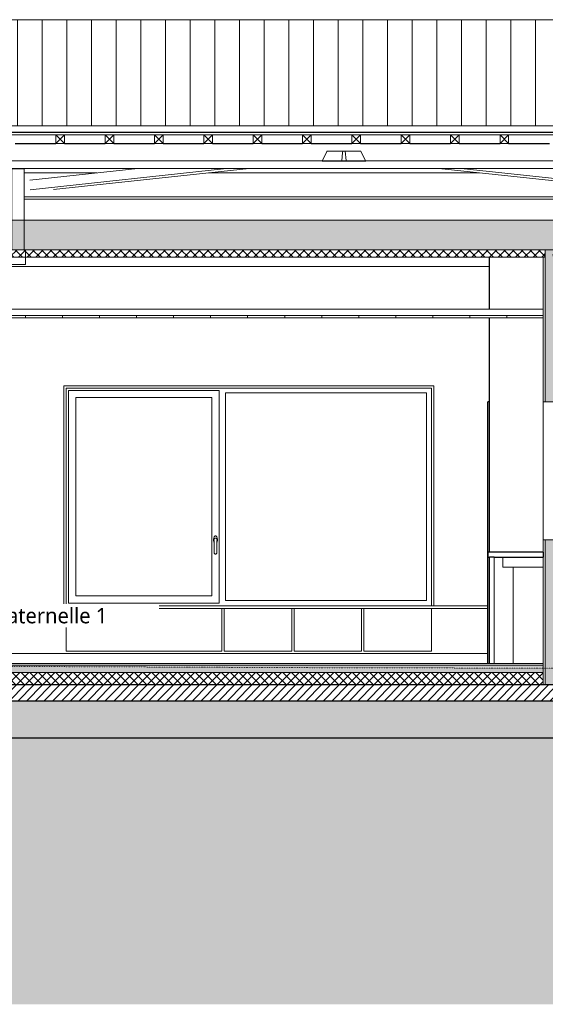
# Model space of a CAD drawing. Header units: millimetres. Extents: x -14541 to 215560, y -3285 to 6136.
# Tile 14 of 50: x 64493 to 68754, y -2762 to 5216. Entities that reach past the tile are written whole.
import ezdxf

# ---------------------------------------------------------------- set-up
doc = ezdxf.new("R2010")
doc.units = ezdxf.units.MM
doc.linetypes.add('A-pointilles', pattern=[0.53, 0, -0.53])
for name, color, linetype, lineweight in [('A-AREA-IDEN', 2, 'Continuous', 9), ('A-CLNG', 13, 'Continuous', 13), ('A-CLNG-FNSH', 13, 'Continuous', 13), ('A-CLNG-PATT', 13, 'Continuous', 13), ('A-DETL-GENF', 92, 'Continuous', 13), ('A-DOOR', 31, 'Continuous', 25), ('A-FLOR', 192, 'Continuous', 13), ('A-FLOR-FNSH', 192, 'Continuous', 13), ('A-FLOR-MCUT', 51, 'Continuous', 13), ('A-FLOR-PATT', 8, 'Continuous', 13), ('A-GLAZ', 151, 'Continuous', 13), ('A-ROOF', 132, 'Continuous', 13), ('A-ROOF-FNSH', 132, 'Continuous', 13), ('A-ROOF-PATT', 132, 'Continuous', 13), ('A-WALL', 113, 'Continuous', 13), ('A-WALL-FNSH', 113, 'Continuous', 13), ('A-WALL-PATT', 111, 'Continuous', 13), ('C-TOPO-FNSH', 192, 'A-pointilles', 13), ('C-TOPO-MCUT', 51, 'Continuous', 25), ('C-TOPO-PATT', 8, 'Continuous', 100), ('I-WALL', 2, 'Continuous', 13), ('P-SANR-FIXT', 6, 'Continuous', 13), ('S-BEAM', 12, 'Continuous', 13)]:
    doc.layers.add(name, color=color, linetype=linetype, lineweight=lineweight)
doc.styles.add('Trebuchet MS_1', font='trebuc.ttf', dxfattribs={"height": 125})

# ---------------------------------------------------------------- blocks, each defined once
blk = doc.blocks.new('Family - IfcBeam - ENTRETOISE-251702-COUPE BB_50')
at = {"layer": 'S-BEAM', "color": 10, "lineweight": 18}
for p, q in [((3125.1, 4010.3), (4709.9, 3838.8)), ((3307.6, 4010.3), (4900.2, 3838)), ((4028.6, 4010.3), (4902.2, 3915.8))]:
    blk.add_line(p, q, dxfattribs=at)
blk = doc.blocks.new('Family - IfcBeam - CVT-251730-COUPE BB_50')
at = {"layer": 'S-BEAM', "color": 10, "lineweight": 18}
blk.add_line((3532.6, 3216.5), (-4114.1, 3216.5), dxfattribs=at)
blk = doc.blocks.new('Family - IfcPlate - PLAT-251758-COUPE BB_50')
at = {"layer": 'S-BEAM', "color": 10, "lineweight": 18}
for p, q in [((-335.2, 4006.8), (-335.2, 4010.3)), ((-263.6, 4006.8), (-335.2, 4006.8)), ((-335.2, 4006.8), (-335.2, 3671.8)), ((-235.2, 4006.8), (-263.6, 4006.8)), ((-235.2, 4010.3), (-235.2, 4006.8)), ((-235.2, 3780.8), (-235.2, 4006.8)), ((-235.2, 3351.5), (-235.2, 3780.8)), ((-335.2, 3671.8), (-335.2, 3621.4)), ((-335.2, 3621.4), (-335.2, 3351.5)), ((-335.2, 3351.5), (-320.8, 3351.5)), ((-320.8, 3351.5), (-235.2, 3351.5))]:
    blk.add_line(p, q, dxfattribs=at)
blk = doc.blocks.new('Family - IfcBeam - ENTRETOISE-251840-COUPE BB_50')
at = {"layer": 'S-BEAM', "color": 10, "lineweight": 18}
for p, q in [((2348, 4150.9), (2346.3, 4135.7)), ((2485.6, 4150.3), (2348, 4151)), ((2494.2, 4150.3), (2485.6, 4150.3)), ((2531.1, 4073.1), (2494.2, 4150.3)), ((2346.3, 4135.7), (2339.8, 4075.3)), ((2339.8, 4075.3), (2342.9, 4068.9)), ((2342.9, 4068.9), (2343.1, 4068.9)), ((2343.1, 4068.9), (2533.6, 4068)), ((2533.6, 4068), (2531.1, 4073.1))]:
    blk.add_line(p, q, dxfattribs=at)
blk = doc.blocks.new('Family - IfcBeam - ENTRETOISE-251856-COUPE BB_50')
at = {"layer": 'S-BEAM', "color": 10, "lineweight": 18}
for p, q in [((-188.7, 3915.8), (684.9, 4010.3)), ((-186.7, 3838), (1405.9, 4010.3)), ((3.6, 3838.8), (1588.4, 4010.3))]:
    blk.add_line(p, q, dxfattribs=at)
blk = doc.blocks.new('Family - IfcBeam - CVT-252300-COUPE BB_50')
at = {"layer": 'S-BEAM', "color": 10, "lineweight": 18}
for p, q in [((-329.2, 3351.5), (-345.2, 3351.5)), ((-345.2, 3351.5), (-345.2, 3247.5)), ((-225.2, 3351.5), (-329.2, 3351.5)), ((-225.2, 3335.5), (-225.2, 3351.5)), ((-225.2, 3231.5), (-225.2, 3335.5)), ((-345.2, 3247.5), (-345.2, 3231.5)), ((-345.2, 3231.5), (-241.2, 3231.5)), ((-241.2, 3231.5), (-225.2, 3231.5))]:
    blk.add_line(p, q, dxfattribs=at)
blk = doc.blocks.new('Family - IfcBeam - ENTRETOISE-252324-COUPE BB_50')
at = {"layer": 'S-BEAM', "color": 10, "lineweight": 18}
for p, q in [((2219.4, 4150.3), (2217.5, 4146.3)), ((2365.6, 4151), (2219.4, 4150.3)), ((2373.8, 4075.3), (2365.6, 4150.9)), ((2217.5, 4146.3), (2180, 4068)), ((2191.4, 4068.1), (2370.7, 4068.9)), ((2370.7, 4069), (2373.8, 4075.3)), ((2180, 4068), (2191.4, 4068.1))]:
    blk.add_line(p, q, dxfattribs=at)
blk = doc.blocks.new('Family - IfcBeam - PANNE-252386-COUPE BB_50')
at = {"layer": 'S-BEAM', "color": 10, "lineweight": 18}
for p, q in [((21.9, 4212.4), (-308.1, 4212.4)), ((421.9, 4212.4), (91.9, 4212.4)), ((821.9, 4212.4), (491.9, 4212.4)), ((1221.9, 4212.4), (891.9, 4212.4)), ((1621.9, 4212.4), (1291.9, 4212.4)), ((2021.9, 4212.4), (1691.9, 4212.4)), ((2421.9, 4212.4), (2091.9, 4212.4)), ((2821.9, 4212.4), (2491.9, 4212.4)), ((2999.2, 4212.4), (2891.9, 4212.4)), ((3221.9, 4212.4), (2999.2, 4212.4)), ((3621.9, 4212.4), (3291.9, 4212.4)), ((4021.9, 4212.4), (3691.9, 4212.4)), ((-4339, 4071.4), (4645.3, 4071.5)), ((8844.6, 4010.3), (-4261, 4010.3))]:
    blk.add_line(p, q, dxfattribs=at)
blk = doc.blocks.new('Family - IfcBeam - PANNE-252568-COUPE BB_50')
at = {"layer": 'S-BEAM', "color": 10, "lineweight": 18}
for p, q in [((-235.2, 3974.5), (354.4, 3974.5)), ((1257.9, 3974.5), (3455.6, 3974.5)), ((4948.8, 3780.1), (-235.2, 3780.1)), ((4948.8, 3762.5), (-235.2, 3762.5))]:
    blk.add_line(p, q, dxfattribs=at)
blk = doc.blocks.new('GROUPE SCOLAIRE ST JULIEN - PRO - Ind A_importrevit_ifc-2-COUPE BB_50')
at = {"layer": 'S-BEAM', "color": 10, "lineweight": 18}
for name in ['Family - IfcBeam - PANNE-252386-COUPE BB_50', 'Family - IfcBeam - ENTRETOISE-252324-COUPE BB_50', 'Family - IfcBeam - ENTRETOISE-251840-COUPE BB_50', 'Family - IfcPlate - PLAT-251758-COUPE BB_50', 'Family - IfcBeam - ENTRETOISE-251856-COUPE BB_50', 'Family - IfcBeam - ENTRETOISE-251702-COUPE BB_50', 'Family - IfcBeam - PANNE-252568-COUPE BB_50', 'Family - IfcBeam - CVT-252300-COUPE BB_50', 'Family - IfcBeam - CVT-251730-COUPE BB_50']:
    blk.add_blockref(name, (0, 0), dxfattribs=at)
blk = doc.blocks.new('PINT_ plein-vitré - P90 vitré-7767712-COUPE BB_50')
at = {"layer": 'A-DOOR', "color": 20}
for p in [(3522.6, 0), (3532.6, 2120)]:
    blk.add_line(p, (3522.6, 2120), dxfattribs=at)
blk = doc.blocks.new('Menuiserie Alu - 1V _ 1fixe - 300x180cm - Bavettes Alu-8180667-COUPE BB_50')
at = {"layer": 'A-GLAZ', "color": 30}
for p, q in [((13614, 489), (13614, 2211)), ((13614, 2211), (14833.5, 2211)), ((14833.5, 2211), (14833.5, 489)), ((14886.5, 509), (14886.5, 2191)), ((14886.5, 2191), (16516, 2191)), ((16516, 2191), (16516, 509)), ((13672, 2153), (13672, 547)), ((14775.5, 2153), (13672, 2153)), ((14775.5, 547), (14775.5, 2153)), ((14792.4, 1000.1), (14792.5, 1001.1)), ((14792.6, 996.6), (14792.5, 997.7)), ((14795, 990.2), (14795, 895)), ((14798.1, 1011.8), (14798.8, 1012.4)), ((14811.2, 1012.4), (14811.9, 1011.8)), ((14815, 895), (14815, 990.2)), ((14817.5, 997.7), (14817.4, 996.6)), ((14817.5, 1001.1), (14817.5, 1000.1)), ((14833.5, 489), (13614, 489)), ((13672, 547), (14775.5, 547)), ((16516, 509), (14886.5, 509))]:
    blk.add_line(p, q, dxfattribs=at)
at = {"layer": 'A-GLAZ', "color": 30, "flags": 128}
for points in [[(14805, 1033), (14802.4, 1032.5), (14799.8, 1031.2), (14797.4, 1029), (14795.2, 1026), (14793.2, 1022.4), (14791.6, 1018), (14790.3, 1013.3), (14789.5, 1008.1), (14789.1, 1002.7), (14789.1, 997.3), (14789.5, 991.9), (14790.3, 986.7), (14791.6, 982), (14793.2, 977.6), (14795, 974.3)], [(14792.7, 1002.5), (14792.4, 999.3), (14792.7, 996.1), (14793.6, 993), (14795, 990.2)], [(14799.9, 1013), (14800.7, 1013.4), (14803.5, 1014.2), (14804.7, 1014.3)], [(14815, 974.3), (14816.8, 977.6), (14818.4, 982), (14819.7, 986.7), (14820.5, 991.9), (14820.9, 997.3), (14820.9, 1002.7), (14820.5, 1008.1), (14819.7, 1013.3), (14818.4, 1018), (14816.8, 1022.4), (14814.8, 1026), (14812.6, 1029), (14810.2, 1031.2), (14807.6, 1032.5), (14805, 1033)], [(14805.5, 1014.3), (14806.5, 1014.2), (14809.3, 1013.4), (14810.1, 1013)], [(14815, 990.2), (14816.4, 993), (14817.3, 996.1), (14817.6, 999.3), (14817.3, 1002.5)], [(14806.8, 885.2), (14805, 885), (14803.2, 885.2), (14801.4, 885.7), (14799.8, 886.5), (14798.4, 887.5), (14797.1, 888.9), (14796.1, 890.4), (14795.4, 892.1)], [(14814.6, 892.1), (14813.9, 890.4), (14812.9, 888.9), (14811.6, 887.5), (14810.2, 886.5), (14808.6, 885.7), (14807.9, 885.5)]]:
    blk.add_lwpolyline(points, dxfattribs=at)
at = {"layer": 'A-GLAZ', "color": 30}
for start, end in [(180, 236.20422), (303.79578, 0)]:
    blk.add_arc((14805, 895), 10, start, end, dxfattribs=at)
for points, knots in [([(14794.4, 1007.4), (14794.4, 1007.4), (14794.3, 1007.2), (14794.1, 1006.9), (14794, 1006.7), (14794, 1006.5), (14793.9, 1006.3), (14793.8, 1006.1), (14793.7, 1005.9), (14793.6, 1005.7), (14793.5, 1005.5), (14793.4, 1005.2), (14793.3, 1004.7), (14793.1, 1004.2), (14792.9, 1003.5), (14792.8, 1002.9), (14792.7, 1002.5)], [0, 0, 0, 0, 0.166667, 0.25, 0.291667, 0.333333, 0.375, 0.416667, 0.458333, 0.5, 0.541667, 0.583333, 0.666667, 0.75, 0.833333, 1, 1, 1, 1]), ([(14815.6, 1007.4), (14815.3, 1008), (14814.8, 1008.8), (14814.1, 1009.7), (14813.7, 1010.2), (14813.3, 1010.5), (14813, 1010.9), (14812.8, 1011.1), (14812.6, 1011.3), (14812.2, 1011.6), (14811.8, 1012), (14811.4, 1012.4), (14810.9, 1012.6), (14810.6, 1012.8), (14810.4, 1012.9), (14810.1, 1013), (14809.8, 1013.1), (14809.3, 1013.3), (14808.6, 1013.6), (14807.7, 1013.9), (14806.7, 1014.1), (14805.9, 1014.3), (14805.4, 1014.3), (14805.1, 1014.3), (14804.7, 1014.3), (14804.3, 1014.3), (14803.4, 1014.1), (14802.4, 1013.9), (14801.5, 1013.6), (14800.8, 1013.3), (14800.3, 1013.1), (14799.9, 1013), (14799.6, 1012.9), (14799.4, 1012.8), (14799.1, 1012.6), (14798.7, 1012.4), (14798.2, 1012), (14797.8, 1011.6), (14797.5, 1011.4), (14797.3, 1011.2), (14797.2, 1011.1), (14797.1, 1011), (14796.9, 1010.8), (14796.7, 1010.6), (14796.3, 1010.2), (14795.9, 1009.7), (14795.5, 1009.1), (14794.9, 1008.3), (14794.6, 1007.7), (14794.4, 1007.4)], [0, 0, 0, 0, 0.125, 0.15625, 0.1875, 0.21875, 0.234375, 0.25, 0.265625, 0.28125, 0.3125, 0.34375, 0.359375, 0.367188, 0.375, 0.382812, 0.390625, 0.40625, 0.421875, 0.4375, 0.46875, 0.484375, 0.492188, 0.5, 0.507812, 0.515625, 0.53125, 0.5625, 0.578125, 0.59375, 0.609375, 0.617188, 0.625, 0.632812, 0.640625, 0.65625, 0.6875, 0.71875, 0.734375, 0.742188, 0.75, 0.757812, 0.765625, 0.78125, 0.8125, 0.84375, 0.875, 0.9375, 1, 1, 1, 1]), ([(14817.3, 1002.5), (14817.2, 1002.9), (14817.1, 1003.5), (14816.9, 1004.2), (14816.7, 1004.7), (14816.6, 1005), (14816.5, 1005.2), (14816.5, 1005.5), (14816.4, 1005.7), (14816.3, 1005.9), (14816.2, 1006.1), (14816.1, 1006.3), (14816, 1006.5), (14816, 1006.7), (14815.9, 1006.9), (14815.7, 1007.2), (14815.6, 1007.4), (14815.6, 1007.4)], [0, 0, 0, 0, 0.166667, 0.25, 0.333333, 0.375, 0.416667, 0.458333, 0.5, 0.541667, 0.583333, 0.625, 0.666667, 0.708333, 0.75, 0.833333, 1, 1, 1, 1]), ([(14799.4, 886.7), (14799.9, 886.4), (14800.5, 886.1), (14801.4, 885.7), (14802, 885.5), (14802.4, 885.4), (14802.8, 885.3), (14803.2, 885.2), (14803.5, 885.1), (14803.9, 885.1), (14804.4, 885), (14805, 885), (14805.6, 885), (14806.1, 885.1), (14806.5, 885.1), (14806.8, 885.2), (14807.2, 885.3), (14807.6, 885.4), (14808, 885.5), (14808.6, 885.7), (14809.5, 886.1), (14810.1, 886.4), (14810.6, 886.7)], [0, 0, 0, 0, 0.125, 0.1875, 0.25, 0.28125, 0.3125, 0.34375, 0.375, 0.40625, 0.4375, 0.5, 0.5625, 0.59375, 0.625, 0.65625, 0.6875, 0.71875, 0.75, 0.8125, 0.875, 1, 1, 1, 1])]:
    blk.add_open_spline(points, degree=3, knots=knots, dxfattribs=at)
for points in [[(14795.4, 892.1), (14795.3, 892.6), (14795.1, 893.5), (14795, 894.5), (14795, 895)], [(14815, 895), (14815, 894.5), (14814.9, 893.5), (14814.7, 892.6), (14814.6, 892.1)]]:
    blk.add_open_spline(points, degree=3, dxfattribs=at)
blk = doc.blocks.new('evier 1 cuve - 780 x 480 mm-7646113-COUPE BB_50')
at = {"layer": 'P-SANR-FIXT', "color": 30}
for p, q in [((3646, 860), (3646, 780)), ((3766, 780), (3646, 780)), ((3951, 780), (3766, 780)), ((3951, 780), (3971.3, 780))]:
    blk.add_line(p, q, dxfattribs=at)
blk = doc.blocks.new('Répétition de détail - Croix 70x70-8055932-COUPE BB_50')
at = {"layer": 'A-DETL-GENF'}
for p, q in [((91.9, 4281.5), (21.9, 4281.5)), ((21.9, 4281.5), (21.9, 4211.5)), ((21.9, 4281.5), (91.9, 4281.5)), ((21.9, 4211.5), (21.9, 4281.5)), ((91.9, 4211.5), (21.9, 4281.5)), ((91.9, 4281.5), (21.9, 4211.5)), ((91.9, 4211.5), (91.9, 4281.5)), ((91.9, 4281.5), (91.9, 4211.5)), ((491.9, 4281.5), (421.9, 4281.5)), ((421.9, 4281.5), (421.9, 4211.5)), ((421.9, 4281.5), (491.9, 4281.5)), ((421.9, 4211.5), (421.9, 4281.5)), ((491.9, 4211.5), (421.9, 4281.5)), ((491.9, 4281.5), (421.9, 4211.5)), ((491.9, 4211.5), (491.9, 4281.5)), ((491.9, 4281.5), (491.9, 4211.5)), ((891.9, 4281.5), (821.9, 4281.5)), ((821.9, 4281.5), (821.9, 4211.5)), ((821.9, 4281.5), (891.9, 4281.5)), ((821.9, 4211.5), (821.9, 4281.5)), ((891.9, 4211.5), (821.9, 4281.5)), ((891.9, 4281.5), (821.9, 4211.5)), ((891.9, 4211.5), (891.9, 4281.5)), ((891.9, 4281.5), (891.9, 4211.5)), ((1291.9, 4281.5), (1221.9, 4281.5)), ((1221.9, 4281.5), (1221.9, 4211.5)), ((1221.9, 4281.5), (1291.9, 4281.5)), ((1221.9, 4211.5), (1221.9, 4281.5)), ((1291.9, 4211.5), (1221.9, 4281.5)), ((1291.9, 4281.5), (1221.9, 4211.5)), ((1291.9, 4211.5), (1291.9, 4281.5)), ((1291.9, 4281.5), (1291.9, 4211.5)), ((1691.9, 4281.5), (1621.9, 4281.5)), ((1621.9, 4281.5), (1621.9, 4211.5)), ((1621.9, 4281.5), (1691.9, 4281.5)), ((1621.9, 4211.5), (1621.9, 4281.5)), ((1691.9, 4211.5), (1621.9, 4281.5)), ((1691.9, 4281.5), (1621.9, 4211.5)), ((1691.9, 4211.5), (1691.9, 4281.5)), ((1691.9, 4281.5), (1691.9, 4211.5)), ((2091.9, 4281.5), (2021.9, 4281.5)), ((2021.9, 4281.5), (2021.9, 4211.5)), ((2021.9, 4281.5), (2091.9, 4281.5)), ((2021.9, 4211.5), (2021.9, 4281.5)), ((2091.9, 4211.5), (2021.9, 4281.5)), ((2091.9, 4281.5), (2021.9, 4211.5)), ((2091.9, 4211.5), (2091.9, 4281.5)), ((2091.9, 4281.5), (2091.9, 4211.5)), ((2491.9, 4281.5), (2421.9, 4281.5)), ((2421.9, 4281.5), (2421.9, 4211.5)), ((2421.9, 4281.5), (2491.9, 4281.5)), ((2421.9, 4211.5), (2421.9, 4281.5)), ((2491.9, 4211.5), (2421.9, 4281.5)), ((2491.9, 4281.5), (2421.9, 4211.5)), ((2491.9, 4211.5), (2491.9, 4281.5)), ((2491.9, 4281.5), (2491.9, 4211.5)), ((2891.9, 4281.5), (2821.9, 4281.5)), ((2821.9, 4281.5), (2821.9, 4211.5)), ((2821.9, 4281.5), (2891.9, 4281.5)), ((2821.9, 4211.5), (2821.9, 4281.5)), ((2891.9, 4211.5), (2821.9, 4281.5)), ((2891.9, 4281.5), (2821.9, 4211.5)), ((2891.9, 4211.5), (2891.9, 4281.5)), ((2891.9, 4281.5), (2891.9, 4211.5)), ((3291.9, 4281.5), (3221.9, 4281.5)), ((3221.9, 4281.5), (3221.9, 4211.5)), ((3221.9, 4281.5), (3291.9, 4281.5)), ((3221.9, 4211.5), (3221.9, 4281.5)), ((3291.9, 4211.5), (3221.9, 4281.5)), ((3291.9, 4281.5), (3221.9, 4211.5)), ((3291.9, 4211.5), (3291.9, 4281.5)), ((3291.9, 4281.5), (3291.9, 4211.5)), ((3691.9, 4281.5), (3621.9, 4281.5)), ((3621.9, 4281.5), (3621.9, 4211.5)), ((3621.9, 4281.5), (3691.9, 4281.5)), ((3621.9, 4211.5), (3621.9, 4281.5)), ((3691.9, 4211.5), (3621.9, 4281.5)), ((3691.9, 4281.5), (3621.9, 4211.5)), ((3691.9, 4211.5), (3691.9, 4281.5)), ((3691.9, 4281.5), (3691.9, 4211.5)), ((21.9, 4211.5), (91.9, 4211.5)), ((91.9, 4211.5), (21.9, 4211.5)), ((421.9, 4211.5), (491.9, 4211.5)), ((491.9, 4211.5), (421.9, 4211.5)), ((821.9, 4211.5), (891.9, 4211.5)), ((891.9, 4211.5), (821.9, 4211.5)), ((1221.9, 4211.5), (1291.9, 4211.5)), ((1291.9, 4211.5), (1221.9, 4211.5)), ((1621.9, 4211.5), (1691.9, 4211.5)), ((1691.9, 4211.5), (1621.9, 4211.5)), ((2021.9, 4211.5), (2091.9, 4211.5)), ((2091.9, 4211.5), (2021.9, 4211.5)), ((2421.9, 4211.5), (2491.9, 4211.5)), ((2491.9, 4211.5), (2421.9, 4211.5)), ((2821.9, 4211.5), (2891.9, 4211.5)), ((2891.9, 4211.5), (2821.9, 4211.5)), ((3221.9, 4211.5), (3291.9, 4211.5)), ((3291.9, 4211.5), (3221.9, 4211.5)), ((3621.9, 4211.5), (3691.9, 4211.5)), ((3691.9, 4211.5), (3621.9, 4211.5))]:
    blk.add_line(p, q, dxfattribs=at)

msp = doc.modelspace()

# ---------------------------------------------------------------- hatches: boundary and pattern name
at = {"layer": 'A-CLNG-PATT'}
h = msp.add_hatch(dxfattribs=at)
h.set_pattern_fill('FP_17', color=30, angle=-225, style=0, pattern_type=2)
h.set_pattern_definition([(225, (73479.73, 3591.475), (-88.8996, -177.79988), [15.715, -110.008]), (225, (73446.395, 3513.69), (-88.8996, -177.79988), [15.715, -110.008]), (225, (73435.28, 3591.475), (-88.8996, -177.79988), [15.715, -110.008]), (225, (73401.944, 3513.69), (-88.8996, -177.79988), [15.715, -110.008]), (251.565, (73468.62, 3580.362), (-88.89985, -355.599625), [35.141, -245.986]), (251.565, (73457.507, 3547.025), (-88.89985, -355.599625), [35.141, -245.986]), (251.565, (73424.17, 3580.362), (-88.89985, -355.599625), [35.141, -245.986]), (251.565, (73413.057, 3547.025), (-88.89985, -355.599625), [35.141, -245.986]), (315, (73468.62, 3513.69), (-88.8996, 177.79988), [15.715, -110.008]), (315, (73435.28, 3591.475), (-88.8996, 177.79988), [15.715, -110.008]), (315, (73424.17, 3513.69), (-88.8996, 177.79988), [15.715, -110.008]), (315, (73390.83, 3591.475), (-88.8996, 177.79988), [15.715, -110.008]), (288.435, (73457.507, 3547.025), (-88.89985, 355.599625), [35.141, -245.986]), (288.435, (73446.394, 3580.362), (-88.89985, 355.599625), [35.141, -245.986]), (288.435, (73413.057, 3547.025), (-88.89985, 355.599625), [35.141, -245.986]), (288.435, (73401.944, 3580.362), (-88.89985, 355.599625), [35.141, -245.986])])
h.paths.add_polyline_path([(73913, 3351.5), (86518.8, 3351.5), (86518.8, 3591.5), (60440.6, 3591.5), (60440.6, 3351.5), (73682.9, 3351.5)])
h = msp.add_hatch(dxfattribs=at)
h.set_pattern_fill('FP_16', color=30, angle=-225, style=0, pattern_type=2)
h.set_pattern_definition([(225, (73479.73, 3591.475), (35.35534, -35.35534), []), (315, (73479.73, 3591.475), (35.35534, 35.35534), [])])
h.paths.add_polyline_path([(60440.6, 3291.5), (68753.7, 3291.5), (68753.7, 3351.5), (60440.6, 3351.5)])
h.paths.add_polyline_path([(86518.8, 3291.5), (86518.8, 3351.5), (81849.6, 3351.5), (81849.6, 3291.5), (86450.3, 3291.5)])
h.paths.add_polyline_path([(68833.7, 3291.5), (73457.3, 3291.5), (73457.3, 3351.5), (68815.7, 3351.5), (68815.7, 3291.5)])
h.paths.add_polyline_path([(81787.6, 3291.5), (81787.6, 3351.5), (73519.3, 3351.5), (73519.3, 3291.5), (81769.6, 3291.5)])
h = msp.add_hatch(dxfattribs=at)
h.set_pattern_fill('FP_25', color=30, style=0, pattern_type=2)
h.set_pattern_definition([(90, (61840.74, 3183.1), (-300, 2e-14), [])])
h.paths.add_polyline_path([(68622, 2800), (68735.7, 2800), (68735.7, 2820), (60503.6, 2820), (60503.6, 2800), (67701.8, 2800)])
at = {"layer": 'A-FLOR-PATT'}
h = msp.add_hatch(dxfattribs=at)
h.set_pattern_fill('FP_23', color=30, style=0, pattern_type=2)
h.set_pattern_definition([(0, (61840.74, 3183.113), (203.2, 50.8), [16.764, -135.636, 16.764, -135.636, -812.8]), (0, (61840.74, 3183.113), (203.2, 50.8), [-304.8, 16.764, -288.036, 16.764, -135.636, -355.6]), (0, (61840.74, 3183.113), (203.2, 50.8), [-762, 16.764, -84.836, 16.764, -237.236]), (120, (61916.94, 3208.513), (-145.59409, 150.57636), [16.764, -135.636, 16.764, -135.636, -812.8]), (120, (61916.94, 3208.513), (-145.59409, 150.57636), [-304.8, 16.764, -288.036, 16.764, -135.636, -355.6]), (120, (61916.94, 3208.513), (-145.59409, 150.57636), [-762, 16.764, -84.836, 16.764, -237.236]), (240, (61942.34, 3310.113), (-57.60591, -201.37636), [16.764, -135.636, 16.764, -135.636, -812.8]), (240, (61942.34, 3310.113), (-57.60591, -201.37636), [-304.8, 16.764, -288.036, 16.764, -135.636, -355.6]), (240, (61942.34, 3310.113), (-57.60591, -201.37636), [-762, 16.764, -84.836, 16.764, -237.236])])
h.paths.add_polyline_path([(73537.3, -75), (81769.6, -75), (81769.6, -15), (73537.3, -15)])
h.paths.add_polyline_path([(60428.1, -75), (60440.6, -75), (60440.6, -15), (60428.1, -15), (60428.1, -48.5)])
h.paths.add_polyline_path([(86531.3, -75), (86531.3, -15), (86518.8, -15), (86518.8, -75)])
h.paths.add_polyline_path([(86455.8, -75), (86455.8, -15), (81867.6, -15), (81867.6, -75), (86450.3, -75)])
h.paths.add_polyline_path([(60503.6, -75), (68735.7, -75), (68735.7, -15), (60503.6, -15)])
h.paths.add_polyline_path([(68833.7, -75), (73439.3, -75), (73439.3, -15), (68833.7, -15)])
h = msp.add_hatch(dxfattribs=at)
h.set_pattern_fill('FP_8', color=30, angle=-225, style=0, pattern_type=2)
h.set_pattern_definition([(225, (73479.73, 9e-13), (35.35534, -35.35534), []), (315, (73479.73, 9e-13), (35.35534, 35.35534), [])])
h.paths.add_polyline_path([(68833.7, -175), (73439.3, -175), (73439.3, -75), (68833.7, -75), (68833.7, -143.4)])
h.paths.add_polyline_path([(60428.1, -175), (68735.7, -175), (68735.7, -75), (60503.6, -75), (60503.6, -172.9), (60440.6, -172.9), (60440.6, -75), (60428.1, -75), (60428.1, -143.4)])
h.paths.add_polyline_path([(74603.1, -175), (81769.6, -175), (81769.6, -75), (73537.3, -75), (73537.3, -175), (74143, -175)])
h.paths.add_polyline_path([(86531.3, -175), (86531.3, -75), (86518.8, -75), (86518.8, -172.9), (86455.8, -172.9), (86455.8, -75), (81867.6, -75), (81867.6, -175), (86450.3, -175)])
h = msp.add_hatch(dxfattribs=at)
h.set_pattern_fill('FP_9', color=30, angle=-225, style=0, pattern_type=2)
h.set_pattern_definition([(225, (73479.73, 9e-13), (35.35534, -35.35534), [])])
h.paths.add_polyline_path([(60428.1, -305), (86531.3, -305), (86531.3, -175), (60428.1, -175), (60428.1, -274.4)])
h = msp.add_hatch(dxfattribs=at)
h.set_pattern_fill('FP_22', color=30, angle=-41.9872, style=0, pattern_type=2)
h.set_pattern_definition([(48.0128, (73389.732, -125), (1000.000123, 1125.000363), [16.817, -1664.886]), (4.9698, (73400.9817, -112.4997), (-1500.0002544, -125.0019374), [28.859, -2856.991]), (312.5108, (73429.732, -110), (-1250.0084237, 1374.992711), [20.349, -2014.504]), (87.2738, (73478.482, -78.75), (-124.9955135, -2500.0002372), [26.28, -2601.695]), (112.8338, (73479.7316, -52.5005), (625.0042988, -1499.9985455), [25.769, -2551.172]), (177.2738, (73469.732, -28.75), (2500.0002372, -124.9955135), [26.28, -2601.695]), (217.6938, (73443.4817, -27.4997), (1625.0092492, 1249.9871502), [34.754, -3440.606]), (252.2558, (73415.9814, -48.75), (-874.977428, -2750.0070075), [32.811, -3248.29]), (301.4298, (73405.9817, -79.9995), (1000.0070216, -1624.9956933), [26.369, -2610.509]), (355.2368, (73419.732, -102.5), (-1375.000835, 124.989706), [30.104, -1475.095]), (42.3978, (73449.7323, -105), (1499.9912593, 1375.0101043), [38.931, -3854.172]), (318.8141, (73354.732, -77.5), (875.000274, -749.999582), [13.288, -1315.48]), (351.4688, (73364.732, -86.2506), (-1624.9983925, 250.0125126), [25.28, -2502.689]), (44.9998, (73389.73, -90), (0.00044, 124.9995), [17.678, -159.099]), (23.1988, (73398.482, -105), (-624.999455, -250.002774), [9.52, -942.452]), (111.8018, (73407.232, -101.25), (125.00263, -374.999556), [13.463, -659.683]), (210.9638, (73402.232, -88.75), (-375.00016, -250.000118), [21.866, -707.003]), (341.5648, (73383.482, -100), (-249.99932, 125.00056), [15.811, -379.473]), (196.3898, (73479.732, -101.25), (-1249.9981067, -375.0054432), [22.15, -2192.856]), (250.3458, (73458.482, -107.5), (500.008526, 1374.996549), [18.583, -1839.676]), (113.1988, (73383.482, -125), (250.002774, -624.999455), [19.039, -932.932]), (163.6108, (73375.9816, -107.5), (1250.0020337, -374.9923533), [22.15, -2192.856]), (159.4438, (73479.732, -23.75), (624.999753, -250.001696), [21.36, -1046.641]), (114.7748, (73459.732, -16.25), (624.991955, -1375.003089), [17.897, -1771.83]), (246.8018, (73382.232, -0.0003), (-249.99623, -625.002073), [19.039, -932.932]), (197.3538, (73374.732, -17.4995), (1625.0015577, 499.993372), [20.954, -2074.428]), (249.4438, (73443.482, -0.0005), (250.001696, 624.999753), [10.68, -1057.321]), (281.3098, (73389.732, 0.0001), (124.999346, -500.000337), [6.374, -631.004]), (345.9638, (73390.982, -6.25), (-374.999704, 124.999666), [25.769, -489.619]), (6.0088, (73415.982, -12.4997), (-1250.0000584, -124.9952635), [23.881, -2364.24]), (123.6898, (73402.232, -77.5), (124.99858, -250.00063), [18.028, -432.666]), (173.1568, (73392.2315, -62.5), (-2124.998503, 250.016252), [31.474, -3115.945]), (240.9458, (73360.982, -58.75), (499.993725, 875.00349), [12.87, -1274.084]), (269.9998, (73354.73, -70), (124.9996, -125.0004), [7.5, -117.5]), (300.2568, (73418.482, -16.25), (-500.0052535, 874.996942), [17.365, -1719.19]), (228.0128, (73427.232, -31.25), (-1000.000123, -1125.000363), [33.634, -1648.069]), (179.9998, (73404.73, -56.25), (-125.0004, -124.9996), [32.5, -92.5]), (145.3048, (73372.231, -56.25), (1249.99914, -875.0012817), [19.764, -1956.659]), (74.0548, (73355.982, -45), (124.998327, 500.000298), [18.2, -891.813]), (27.6458, (73360.982, -27.5005), (2375.0040554, 1249.9930693), [29.633, -2933.684]), (355.4258, (73387.232, -13.75), (1624.9994053, -125.0079832), [31.35, -3103.634])])
h.paths.add_polyline_path([(60428.1, -605), (86531.3, -605), (86531.3, -305), (60428.1, -305), (60428.1, -405.3)])
at = {"layer": 'A-ROOF-PATT'}
h = msp.add_hatch(dxfattribs=at)
h.set_pattern_fill('FP_29', color=30, style=0, pattern_type=2)
h.set_pattern_definition([(90, (82274.82, 6641.05), (-200, 1e-14), [])])
h.paths.add_polyline_path([(53072.6, 4355.5), (86916.8, 4355.5), (86916.8, 5215.5), (86731.3, 5215.5), (86731.3, 4409.5), (84931.3, 4409.5), (84931.3, 5215.5), (84881.3, 5215.5), (84881.3, 4409.5), (83081.3, 4409.5), (83081.3, 5215.5), (83031.3, 5215.5), (83031.3, 4409.5), (81231.3, 4409.5), (81231.3, 5215.5), (81181.3, 5215.5), (81181.3, 4409.5), (79381.3, 4409.5), (79381.3, 5215.5), (79331.3, 5215.5), (79331.3, 4409.5), (77531.3, 4409.5), (77531.3, 5215.5), (77481.3, 5215.5), (77481.3, 4409.5), (75681.3, 4409.5), (75681.3, 5215.5), (53072.6, 5215.5), (53072.6, 4570.5)])
h.paths.add_polyline_path([(78743.9, 4396.6), (77531.3, 4396.6), (77531.3, 4398.1), (79331.3, 4398.1), (79331.3, 4396.6)])
h.paths.add_polyline_path([(79381.3, 4396.6), (79381.3, 4398.1), (81181.3, 4398.1), (81181.3, 4396.6), (79664.1, 4396.6)])
h.paths.add_polyline_path([(82424.6, 4396.6), (81231.3, 4396.6), (81231.3, 4398.1), (83031.3, 4398.1), (83031.3, 4396.6)])
h.paths.add_polyline_path([(83081.3, 4396.6), (83081.3, 4398.1), (84881.3, 4398.1), (84881.3, 4396.6), (83344.7, 4396.6)])
h.paths.add_polyline_path([(84931.3, 4396.6), (84931.3, 4398.1), (86731.3, 4398.1), (86731.3, 4396.6), (85185.1, 4396.6)])
h.paths.add_polyline_path([(76903.5, 4396.6), (75681.3, 4396.6), (75681.3, 4398.1), (77481.3, 4398.1), (77481.3, 4396.6)])
at = {"layer": 'A-WALL-PATT'}
h = msp.add_hatch(dxfattribs=at)
h.set_pattern_fill('FP_31', color=30, angle=135, style=0, pattern_type=2)
h.set_pattern_definition([(135, (68833.74, 1645.74), (-177.7999, 88.8996), [15.715, -110.008]), (135, (68755.95, 1679.075), (-177.7999, 88.8996), [15.715, -110.008]), (135, (68833.74, 1690.19), (-177.7999, 88.8996), [15.715, -110.008]), (135, (68755.95, 1723.525), (-177.7999, 88.8996), [15.715, -110.008]), (161.565, (68822.625, 1656.85), (-355.59962, 88.89985), [35.141, -245.986]), (161.565, (68789.287, 1667.962), (-355.59962, 88.89985), [35.141, -245.986]), (161.565, (68822.625, 1701.3), (-355.59962, 88.89985), [35.141, -245.986]), (161.565, (68789.287, 1712.413), (-355.59962, 88.89985), [35.141, -245.986]), (225, (68755.95, 1656.85), (177.7999, 88.8996), [15.715, -110.008]), (225, (68833.74, 1690.19), (177.7999, 88.8996), [15.715, -110.008]), (225, (68755.95, 1701.3), (177.7999, 88.8996), [15.715, -110.008]), (225, (68833.74, 1734.64), (177.7999, 88.8996), [15.715, -110.008]), (198.435, (68789.287, 1667.962), (355.59962, 88.89985), [35.141, -245.986]), (198.435, (68822.625, 1679.075), (355.59962, 88.89985), [35.141, -245.986]), (198.435, (68789.287, 1712.413), (355.59962, 88.89985), [35.141, -245.986]), (198.435, (68822.625, 1723.525), (355.59962, 88.89985), [35.141, -245.986])])
h.paths.add_polyline_path([(68815.7, -175), (68815.7, 1000), (68753.7, 1000), (68753.7, -175)])
h.paths.add_polyline_path([(68815.7, 2120), (68815.7, 3351.5), (68753.7, 3351.5), (68753.7, 2120)])
at = {"layer": 'C-TOPO-PATT', "lineweight": 13}
h = msp.add_hatch(dxfattribs=at)
h.set_pattern_fill('FP_26', color=256, style=0, pattern_type=2)
h.set_pattern_definition([(45, (64698.24, 6040.61), (213.84253, 356.40374), [1612.9, -806.45]), (135, (64698.24, 6040.61), (213.84253, -356.40374), [1612.9, -806.45])])
h.paths.add_polyline_path([(107360.4, -2762.3), (109109.6, -2762.3), (109109.6, -958.9), (107123.8, -927), (105403.6, -843.6), (103848.8, -793.2), (101593.2, -732.7), (97086.4, -688.6), (96979.3, -675.7), (96827.5, -667.2), (90588.6, -142.5), (89092.5, -40.2), (86531.3, -45), (86531.3, -605), (60428.1, -605), (60428.1, -48.5), (59420.2, -50), (56659.7, -50), (53899.2, -43.6), (51216.4, -39.5), (50218.5, -0.7), (50218.5, -2762.3), (105672.1, -2762.3)])

# ---------------------------------------------------------------- linework, layer by layer
at = {"layer": 'A-CLNG', "color": 30}
for p, q in [((86518.8, 3591.5), (60440.6, 3591.5)), ((86518.8, 3351.5), (60440.6, 3351.5)), ((60440.6, 3291.5), (68735.7, 3291.5)), ((68735.7, 2870), (60503.6, 2870)), ((68735.7, 2820), (60503.6, 2820))]:
    msp.add_line(p, q, dxfattribs=at)
at = {"layer": 'A-CLNG-FNSH', "color": 30}
msp.add_line((60503.6, 2800), (68735.7, 2800), dxfattribs=at)
at = {"layer": 'A-FLOR', "color": 30}
for p, q in [((64850.3, 2250), (67850.3, 2250)), ((64850.3, 2250), (64850.3, 2231)), ((67850.3, 2250), (67850.3, 2231)), ((67831.3, 2231), (64869.3, 2231)), ((60503.6, 465), (68287.3, 465)), ((68287.3, 445), (60503.6, 445)), ((68287.3, 80), (60503.6, 80)), ((64869.3, 100), (66131.6, 100)), ((66151.6, 100), (66697.7, 100)), ((66717.7, 100), (67263.8, 100)), ((67283.8, 100), (67831.1, 100))]:
    msp.add_line(p, q, dxfattribs=at)
at = {"layer": 'A-FLOR-FNSH', "color": 20, "lineweight": 25}
for p, q in [((68738.7, 900), (68287.8, 900)), ((68287.8, 900), (68287.8, 860)), ((68738.7, 860), (68738.7, 900)), ((68287.8, 860), (68300.3, 860)), ((68340.3, 860), (68738.7, 860)), ((70944.1, -175), (60428.1, -175)), ((86531.3, -305), (60428.1, -305))]:
    msp.add_line(p, q, dxfattribs=at)
at = {"layer": 'A-FLOR-FNSH', "color": 30}
msp.add_line((68735.7, 0), (60503.6, 0), dxfattribs=at)
at = {"layer": 'A-FLOR-MCUT', "color": 30}
for p, q in [((68735.7, -175), (68735.7, 0)), ((68735.7, -15), (60503.6, -15)), ((68735.7, -75), (60503.6, -75))]:
    msp.add_line(p, q, dxfattribs=at)
at = {"layer": 'A-ROOF', "color": 30}
for p, q in [((75681.3, 5215.5), (53072.6, 5215.5)), ((53072.6, 4283.5), (86916.8, 4283.5))]:
    msp.add_line(p, q, dxfattribs=at)
at = {"layer": 'A-ROOF', "color": 20, "lineweight": 25}
for p, q in [((53072.6, 4304.1), (86916.8, 4304.1)), ((64456.5, 4211.5), (64786.5, 4211.5)), ((64856.5, 4211.5), (65186.5, 4211.5)), ((65256.5, 4211.5), (65586.5, 4211.5)), ((65656.5, 4211.5), (65986.5, 4211.5)), ((66056.5, 4211.5), (66386.5, 4211.5)), ((66456.5, 4211.5), (66786.5, 4211.5)), ((66856.5, 4211.5), (67186.5, 4211.5)), ((67256.5, 4211.5), (67586.5, 4211.5)), ((67656.5, 4211.5), (67986.5, 4211.5)), ((68056.5, 4211.5), (68386.5, 4211.5)), ((68456.5, 4211.5), (68786.5, 4211.5))]:
    msp.add_line(p, q, dxfattribs=at)
at = {"layer": 'A-ROOF-FNSH', "color": 30}
msp.add_line((86916.8, 4355.5), (53072.6, 4355.5), dxfattribs=at)
at = {"layer": 'A-WALL', "color": 30}
for p, q in [((68753.7, 3351.5), (68753.7, 2120)), ((68753.7, 3291.5), (68735.7, 3291.5)), ((68753.7, 2120), (68815.7, 2120)), ((68815.7, 1000), (68753.7, 1000)), ((68753.7, 1000), (68753.7, 0)), ((68753.7, 0), (68753.7, -175))]:
    msp.add_line(p, q, dxfattribs=at)
at = {"layer": 'A-WALL', "color": 20, "lineweight": 25}
msp.add_line((68340.3, 860), (68300.3, 860), dxfattribs=at)
at = {"layer": 'A-WALL-FNSH', "color": 30}
for p, q in [((68735.7, 3291.5), (68735.7, 2120)), ((68735.7, 2120), (68753.7, 2120)), ((68753.7, 1000), (68735.7, 1000)), ((68735.7, 1000), (68735.7, 0)), ((68300.3, 860), (68300.3, 0)), ((68340.3, 0), (68340.3, 860)), ((68300.3, 0), (68340.3, 0))]:
    msp.add_line(p, q, dxfattribs=at)
at = {"layer": 'C-TOPO-FNSH', "color": 40}
for p, q in [((67019.6, -35.4), (61381.7, -12.4)), ((71776.3, -44.9), (67019.6, -35.4))]:
    msp.add_line(p, q, dxfattribs=at)
at = {"layer": 'C-TOPO-MCUT'}
msp.add_line((86531.3, -605), (60428.1, -605), dxfattribs=at)
at = {"layer": 'I-WALL', "color": 30}
for p, q in [((68297.3, 2870), (68297.3, 3291.5)), ((68300.3, 3291.5), (68300.3, 2870)), ((68297.3, 900), (68297.3, 2800)), ((68300.3, 2800), (68300.3, 900)), ((64850.3, 465), (64850.3, 2231)), ((64869.3, 2231), (64869.3, 465)), ((67831.3, 465), (67831.3, 2231)), ((67850.3, 2231), (67850.3, 465)), ((68300.3, 2100), (68297.3, 2100)), ((68735.7, 1000), (68735.7, 2120)), ((68297.3, 0), (68297.3, 860)), ((68494.2, 780), (68494.2, 0)), ((64869.3, 445), (64869.3, 100)), ((66131.6, 100), (66131.6, 445)), ((66151.6, 445), (66151.6, 100)), ((66697.7, 100), (66697.7, 445)), ((66717.7, 445), (66717.7, 100)), ((67263.8, 100), (67263.8, 445)), ((67283.8, 445), (67283.8, 100)), ((67831.1, 100), (67831.1, 445))]:
    msp.add_line(p, q, dxfattribs=at)

# ---------------------------------------------------------------- block references
at = {"color": 50, "lineweight": 5}
msp.add_blockref('GROUPE SCOLAIRE ST JULIEN - PRO - Ind A_importrevit_ifc-2-COUPE BB_50', (64764.6, 0), dxfattribs=at)
at = {"layer": 'A-DETL-GENF'}
msp.add_blockref('Répétition de détail - Croix 70x70-8055932-COUPE BB_50', (64764.6, 0), dxfattribs=at)
at = {"layer": 'A-DOOR', "color": 20}
msp.add_blockref('PINT_ plein-vitré - P90 vitré-7767712-COUPE BB_50', (64764.6, 0), dxfattribs=at)
at = {"layer": 'A-GLAZ', "color": 30}
msp.add_blockref('Menuiserie Alu - 1V _ 1fixe - 300x180cm - Bavettes Alu-8180667-COUPE BB_50', (51275.3, 0), dxfattribs=at)
at = {"layer": 'P-SANR-FIXT', "color": 30}
msp.add_blockref('evier 1 cuve - 780 x 480 mm-7646113-COUPE BB_50', (64764.6, 0), dxfattribs=at)

# ---------------------------------------------------------------- next in the draw order: texts
at = {"layer": 'A-AREA-IDEN', "insert": (63711.4, 449.5), "char_height": 125, "width": 1879.957, "attachment_point": 1, "style": 'Trebuchet MS_1', "bg_fill": 3, "box_fill_scale": 1.25, "bg_fill_color": 256, "bg_fill_true_color": 13158600, "bg_fill_transparency": 0}
msp.add_mtext('Classe maternelle 1', dxfattribs=at)

doc.saveas('drawing.dxf')
